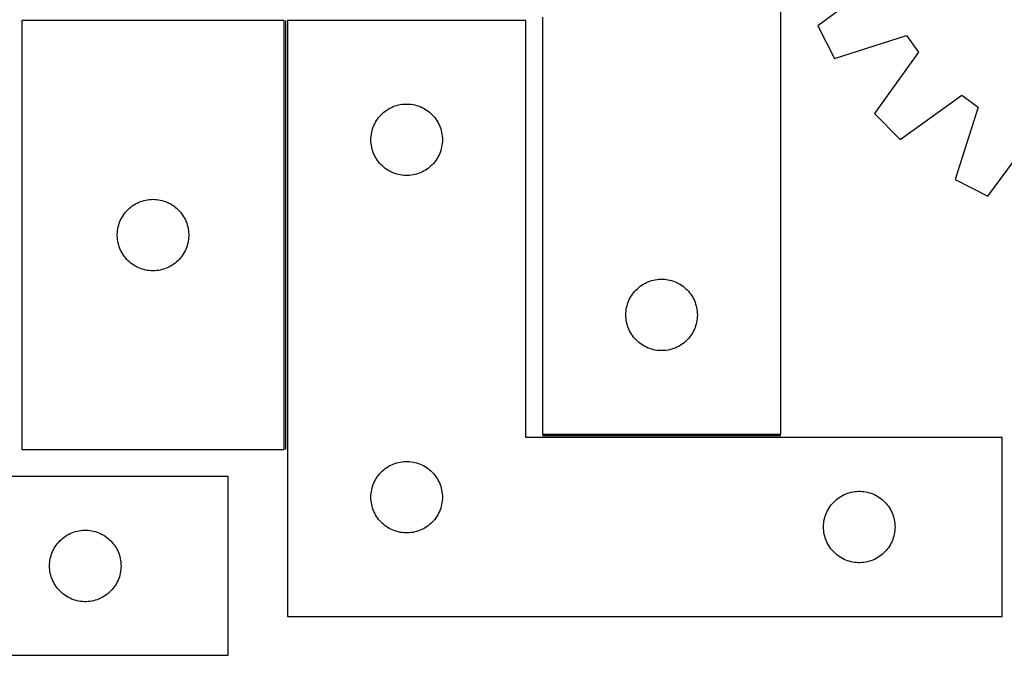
# Model space of a CAD drawing. Header units: millimetres. Extents: x 7 to 1493, y 7 to 467.
# Tile 3 of 6: x 372 to 786, y 7 to 273. Entities that reach past the tile are written whole.
import ezdxf

# ---------------------------------------------------------------- set-up
doc = ezdxf.new("R2010")
doc.units = ezdxf.units.MM
doc.layers.add('COMMON', color=5, linetype='CONTINUOUS', true_color=0x0000ff)
doc.layers.add('CUT', color=7, linetype='CONTINUOUS', true_color=0x000000)

msp = doc.modelspace()

# ---------------------------------------------------------------- linework, layer by layer
at = {"layer": 'COMMON'}
for p, q in [((484.019013, 92.922149), (484.019013, 272.922149)), ((691.79269, 98.67215), (591.79269, 98.67215))]:
    msp.add_line(p, q, dxfattribs=at)
at = {"layer": 'CUT'}
for p, q in [((691.79269, 99.42215), (691.79269, 349.42215)), ((732.935241, 289.532566), (707.342057, 270.718642)), ((483.269012, 272.922149), (373.269012, 272.922149)), ((373.269012, 272.922149), (373.269012, 92.922149)), ((483.269012, 92.922149), (483.269012, 272.922149)), ((584.769013, 272.922149), (484.769013, 272.922149)), ((484.769013, 272.922149), (484.769013, 22.922149)), ((584.769013, 97.922149), (584.769013, 272.922149)), ((591.79269, 274.42215), (591.79269, 99.42215)), ((707.342057, 270.718642), (714.328144, 257.010063)), ((714.328144, 257.010063), (744.590864, 266.6611)), ((744.590864, 266.6611), (749.631225, 259.724665)), ((749.631225, 259.724665), (731.104484, 233.922832)), ((741.984831, 223.044018), (767.784054, 241.574394)), ((767.784054, 241.574394), (774.721198, 236.53501)), ((526.395357, 235.367304), (527.047121, 235.781868)), ((527.047121, 235.781868), (527.719362, 236.162331)), ((527.719362, 236.162331), (528.410297, 236.507683)), ((528.410297, 236.507683), (529.118095, 236.817008)), ((529.118095, 236.817008), (529.840877, 237.089487)), ((529.840877, 237.089487), (530.576729, 237.324397)), ((530.576729, 237.324397), (531.323697, 237.521114)), ((531.323697, 237.521114), (532.079802, 237.679118)), ((532.079802, 237.679118), (532.843038, 237.797989)), ((532.843038, 237.797989), (533.611381, 237.877412)), ((533.611381, 237.877412), (534.382794, 237.917176)), ((534.382794, 237.917176), (535.155232, 237.917176)), ((535.155232, 237.917176), (535.926645, 237.877412)), ((535.926645, 237.877412), (536.694988, 237.797989)), ((536.694988, 237.797989), (537.458224, 237.679118)), ((537.458224, 237.679118), (538.214329, 237.521114)), ((538.214329, 237.521114), (538.961298, 237.324397)), ((538.961298, 237.324397), (539.697149, 237.089487)), ((539.697149, 237.089487), (540.419931, 236.817008)), ((540.419931, 236.817008), (541.127729, 236.507683)), ((541.127729, 236.507683), (541.818664, 236.162331)), ((541.818664, 236.162331), (542.490905, 235.781868)), ((542.490905, 235.781868), (543.142669, 235.367304)), ((774.721198, 236.53501), (765.074425, 206.27093)), ((522.11238, 230.972592), (522.543588, 231.613465)), ((522.543588, 231.613465), (523.007216, 232.231291)), ((523.007216, 232.231291), (523.502034, 232.824431)), ((523.502034, 232.824431), (524.02673, 233.391311)), ((524.02673, 233.391311), (524.579913, 233.930429)), ((524.579913, 233.930429), (525.160115, 234.440355)), ((525.160115, 234.440355), (525.765799, 234.919737)), ((525.765799, 234.919737), (526.395357, 235.367304)), ((543.142669, 235.367304), (543.772227, 234.919737)), ((543.772227, 234.919737), (544.377911, 234.440355)), ((544.377911, 234.440355), (544.958113, 233.930429)), ((544.958113, 233.930429), (545.511296, 233.391311)), ((545.511296, 233.391311), (546.035992, 232.824431)), ((546.035992, 232.824431), (546.53081, 232.231291)), ((546.53081, 232.231291), (546.994438, 231.613465)), ((546.994438, 231.613465), (547.425646, 230.972592)), ((731.104484, 233.922832), (741.984831, 223.044018)), ((520.263597, 226.742216), (520.479482, 227.483871)), ((520.479482, 227.483871), (520.733261, 228.21343)), ((520.733261, 228.21343), (521.024259, 228.928957)), ((521.024259, 228.928957), (521.351707, 229.628556)), ((521.351707, 229.628556), (521.714734, 230.31037)), ((521.714734, 230.31037), (522.11238, 230.972592)), ((547.425646, 230.972592), (547.823292, 230.31037)), ((547.823292, 230.31037), (548.186319, 229.628556)), ((548.186319, 229.628556), (548.513767, 228.928957)), ((548.513767, 228.928957), (548.804765, 228.21343)), ((548.804765, 228.21343), (549.058544, 227.483871)), ((549.058544, 227.483871), (549.274429, 226.742216)), ((519.769013, 222.922149), (519.788902, 223.69433)), ((519.788902, 223.69433), (519.848515, 224.464464)), ((519.848515, 224.464464), (519.947695, 225.230507)), ((519.947695, 225.230507), (520.086178, 225.99043)), ((520.086178, 225.99043), (520.263597, 226.742216)), ((549.274429, 226.742216), (549.451848, 225.99043)), ((549.451848, 225.99043), (549.590331, 225.230507)), ((549.590331, 225.230507), (549.689511, 224.464464)), ((549.689511, 224.464464), (549.749124, 223.69433)), ((549.749124, 223.69433), (549.769013, 222.922149)), ((778.783988, 199.286775), (797.594306, 224.882609)), ((519.788902, 222.149967), (519.769013, 222.922149)), ((519.848515, 221.379834), (519.788902, 222.149967)), ((519.947695, 220.61379), (519.848515, 221.379834)), ((520.086178, 219.853868), (519.947695, 220.61379)), ((520.263597, 219.102082), (520.086178, 219.853868)), ((520.479482, 218.360426), (520.263597, 219.102082)), ((549.274429, 219.102082), (549.058544, 218.360426)), ((549.451848, 219.853868), (549.274429, 219.102082)), ((549.590331, 220.61379), (549.451848, 219.853868)), ((549.689511, 221.379834), (549.590331, 220.61379)), ((549.749124, 222.149967), (549.689511, 221.379834)), ((549.769013, 222.922149), (549.749124, 222.149967)), ((520.733261, 217.630868), (520.479482, 218.360426)), ((521.024259, 216.91534), (520.733261, 217.630868)), ((521.351707, 216.215742), (521.024259, 216.91534)), ((521.714734, 215.533928), (521.351707, 216.215742)), ((522.11238, 214.871706), (521.714734, 215.533928)), ((547.823292, 215.533928), (547.425646, 214.871706)), ((548.186319, 216.215742), (547.823292, 215.533928)), ((548.513767, 216.91534), (548.186319, 216.215742)), ((548.804765, 217.630868), (548.513767, 216.91534)), ((549.058544, 218.360426), (548.804765, 217.630868)), ((522.543588, 214.230832), (522.11238, 214.871706)), ((523.007216, 213.613007), (522.543588, 214.230832)), ((523.502034, 213.019867), (523.007216, 213.613007)), ((524.02673, 212.452986), (523.502034, 213.019867)), ((524.579913, 211.913868), (524.02673, 212.452986)), ((525.160115, 211.403942), (524.579913, 211.913868)), ((525.765799, 210.92456), (525.160115, 211.403942)), ((526.395357, 210.476994), (525.765799, 210.92456)), ((543.772227, 210.92456), (543.142669, 210.476994)), ((544.377911, 211.403942), (543.772227, 210.92456)), ((544.958113, 211.913868), (544.377911, 211.403942)), ((545.511296, 212.452986), (544.958113, 211.913868)), ((546.035992, 213.019867), (545.511296, 212.452986)), ((546.53081, 213.613007), (546.035992, 213.019867)), ((546.994438, 214.230832), (546.53081, 213.613007)), ((547.425646, 214.871706), (546.994438, 214.230832)), ((527.047121, 210.062429), (526.395357, 210.476994)), ((527.719362, 209.681967), (527.047121, 210.062429)), ((528.410297, 209.336615), (527.719362, 209.681967)), ((529.118095, 209.027289), (528.410297, 209.336615)), ((529.840877, 208.75481), (529.118095, 209.027289)), ((530.576729, 208.519901), (529.840877, 208.75481)), ((531.323697, 208.323183), (530.576729, 208.519901)), ((532.079802, 208.16518), (531.323697, 208.323183)), ((532.843038, 208.046309), (532.079802, 208.16518)), ((533.611381, 207.966886), (532.843038, 208.046309)), ((534.382794, 207.927122), (533.611381, 207.966886)), ((535.155232, 207.927122), (534.382794, 207.927122)), ((535.926645, 207.966886), (535.155232, 207.927122)), ((536.694988, 208.046309), (535.926645, 207.966886)), ((537.458224, 208.16518), (536.694988, 208.046309)), ((538.214329, 208.323183), (537.458224, 208.16518)), ((538.961298, 208.519901), (538.214329, 208.323183)), ((539.697149, 208.75481), (538.961298, 208.519901)), ((540.419931, 209.027289), (539.697149, 208.75481)), ((541.127729, 209.336615), (540.419931, 209.027289)), ((541.818664, 209.681967), (541.127729, 209.336615)), ((542.490905, 210.062429), (541.818664, 209.681967)), ((543.142669, 210.476994), (542.490905, 210.062429)), ((765.074425, 206.27093), (778.783988, 199.286775)), ((418.36673, 194.189128), (418.95987, 194.683946)), ((418.95987, 194.683946), (419.577696, 195.147574)), ((419.577696, 195.147574), (420.218569, 195.578782)), ((420.218569, 195.578782), (420.880791, 195.976427)), ((420.880791, 195.976427), (421.562605, 196.339455)), ((421.562605, 196.339455), (422.262203, 196.666902)), ((422.262203, 196.666902), (422.977731, 196.957901)), ((422.977731, 196.957901), (423.70729, 197.21168)), ((423.70729, 197.21168), (424.448945, 197.427565)), ((424.448945, 197.427565), (425.200731, 197.604984)), ((425.200731, 197.604984), (425.960653, 197.743467)), ((425.960653, 197.743467), (426.726697, 197.842647)), ((426.726697, 197.842647), (427.496831, 197.90226)), ((427.496831, 197.90226), (428.269012, 197.922149)), ((428.269012, 197.922149), (429.041193, 197.90226)), ((429.041193, 197.90226), (429.811327, 197.842647)), ((429.811327, 197.842647), (430.577371, 197.743467)), ((430.577371, 197.743467), (431.337293, 197.604984)), ((431.337293, 197.604984), (432.089079, 197.427565)), ((432.089079, 197.427565), (432.830735, 197.21168)), ((432.830735, 197.21168), (433.560293, 196.957901)), ((433.560293, 196.957901), (434.275821, 196.666902)), ((434.275821, 196.666902), (434.975419, 196.339455)), ((434.975419, 196.339455), (435.657233, 195.976427)), ((435.657233, 195.976427), (436.319455, 195.578782)), ((436.319455, 195.578782), (436.960329, 195.147574)), ((436.960329, 195.147574), (437.578154, 194.683946)), ((437.578154, 194.683946), (438.171294, 194.189128)), ((415.02883, 189.9718), (415.409293, 190.644041)), ((415.409293, 190.644041), (415.823857, 191.295805)), ((415.823857, 191.295805), (416.271423, 191.925363)), ((416.271423, 191.925363), (416.750805, 192.531046)), ((416.750805, 192.531046), (417.260732, 193.111249)), ((417.260732, 193.111249), (417.79985, 193.664432)), ((417.79985, 193.664432), (418.36673, 194.189128)), ((438.171294, 194.189128), (438.738174, 193.664432)), ((438.738174, 193.664432), (439.277293, 193.111249)), ((439.277293, 193.111249), (439.787219, 192.531046)), ((439.787219, 192.531046), (440.266601, 191.925363)), ((440.266601, 191.925363), (440.714167, 191.295805)), ((440.714167, 191.295805), (441.128731, 190.644041)), ((441.128731, 190.644041), (441.509194, 189.9718)), ((413.512043, 185.61136), (413.670046, 186.367465)), ((413.670046, 186.367465), (413.866764, 187.114433)), ((413.866764, 187.114433), (414.101674, 187.850285)), ((414.101674, 187.850285), (414.374153, 188.573067)), ((414.374153, 188.573067), (414.683478, 189.280865)), ((414.683478, 189.280865), (415.02883, 189.9718)), ((441.509194, 189.9718), (441.854546, 189.280865)), ((441.854546, 189.280865), (442.163872, 188.573067)), ((442.163872, 188.573067), (442.43635, 187.850285)), ((442.43635, 187.850285), (442.67126, 187.114433)), ((442.67126, 187.114433), (442.867978, 186.367465)), ((442.867978, 186.367465), (443.025981, 185.61136)), ((413.273985, 183.308368), (413.313749, 184.079781)), ((413.273985, 182.53593), (413.273985, 183.308368)), ((413.313749, 181.764517), (413.273985, 182.53593)), ((413.313749, 184.079781), (413.393172, 184.848124)), ((413.393172, 184.848124), (413.512043, 185.61136)), ((443.025981, 185.61136), (443.144852, 184.848124)), ((443.144852, 184.848124), (443.224275, 184.079781)), ((443.224275, 184.079781), (443.264039, 183.308368)), ((443.264039, 182.53593), (443.224275, 181.764517)), ((443.264039, 183.308368), (443.264039, 182.53593)), ((413.393172, 180.996173), (413.313749, 181.764517)), ((413.512043, 180.232937), (413.393172, 180.996173)), ((413.670046, 179.476833), (413.512043, 180.232937)), ((413.866764, 178.729864), (413.670046, 179.476833)), ((414.101674, 177.994013), (413.866764, 178.729864)), ((414.374153, 177.27123), (414.101674, 177.994013)), ((442.43635, 177.994013), (442.163872, 177.27123)), ((442.67126, 178.729864), (442.43635, 177.994013)), ((442.867978, 179.476833), (442.67126, 178.729864)), ((443.025981, 180.232937), (442.867978, 179.476833)), ((443.144852, 180.996173), (443.025981, 180.232937)), ((443.224275, 181.764517), (443.144852, 180.996173)), ((414.683478, 176.563433), (414.374153, 177.27123)), ((415.02883, 175.872498), (414.683478, 176.563433)), ((415.409293, 175.200257), (415.02883, 175.872498)), ((415.823857, 174.548493), (415.409293, 175.200257)), ((416.271423, 173.918935), (415.823857, 174.548493)), ((416.750805, 173.313251), (416.271423, 173.918935)), ((440.266601, 173.918935), (439.787219, 173.313251)), ((440.714167, 174.548493), (440.266601, 173.918935)), ((441.128731, 175.200257), (440.714167, 174.548493)), ((441.509194, 175.872498), (441.128731, 175.200257)), ((441.854546, 176.563433), (441.509194, 175.872498)), ((442.163872, 177.27123), (441.854546, 176.563433)), ((417.260732, 172.733049), (416.750805, 173.313251)), ((417.79985, 172.179866), (417.260732, 172.733049)), ((418.36673, 171.65517), (417.79985, 172.179866)), ((418.95987, 171.160352), (418.36673, 171.65517)), ((419.577696, 170.696724), (418.95987, 171.160352)), ((420.218569, 170.265515), (419.577696, 170.696724)), ((420.880791, 169.86787), (420.218569, 170.265515)), ((421.562605, 169.504843), (420.880791, 169.86787)), ((422.262203, 169.177395), (421.562605, 169.504843)), ((434.975419, 169.504843), (434.275821, 169.177395)), ((435.657233, 169.86787), (434.975419, 169.504843)), ((436.319455, 170.265515), (435.657233, 169.86787)), ((436.960329, 170.696724), (436.319455, 170.265515)), ((437.578154, 171.160352), (436.960329, 170.696724)), ((438.171294, 171.65517), (437.578154, 171.160352)), ((438.738174, 172.179866), (438.171294, 171.65517)), ((439.277293, 172.733049), (438.738174, 172.179866)), ((439.787219, 173.313251), (439.277293, 172.733049)), ((422.977731, 168.886397), (422.262203, 169.177395)), ((423.70729, 168.632618), (422.977731, 168.886397)), ((424.448945, 168.416733), (423.70729, 168.632618)), ((425.200731, 168.239314), (424.448945, 168.416733)), ((425.960653, 168.10083), (425.200731, 168.239314)), ((426.726697, 168.001651), (425.960653, 168.10083)), ((427.496831, 167.942037), (426.726697, 168.001651)), ((428.269012, 167.922149), (427.496831, 167.942037)), ((429.041193, 167.942037), (428.269012, 167.922149)), ((429.811327, 168.001651), (429.041193, 167.942037)), ((430.577371, 168.10083), (429.811327, 168.001651)), ((431.337293, 168.239314), (430.577371, 168.10083)), ((432.089079, 168.416733), (431.337293, 168.239314)), ((432.830735, 168.632618), (432.089079, 168.416733)), ((433.560293, 168.886397), (432.830735, 168.632618)), ((434.275821, 169.177395), (433.560293, 168.886397)), ((632.183792, 160.940356), (632.789475, 161.419738)), ((632.789475, 161.419738), (633.419034, 161.867305)), ((633.419034, 161.867305), (634.070798, 162.281869)), ((634.070798, 162.281869), (634.743039, 162.662332)), ((634.743039, 162.662332), (635.433974, 163.007684)), ((635.433974, 163.007684), (636.141771, 163.317009)), ((636.141771, 163.317009), (636.864554, 163.589488)), ((636.864554, 163.589488), (637.600405, 163.824398)), ((637.600405, 163.824398), (638.347374, 164.021115)), ((638.347374, 164.021115), (639.103478, 164.179119)), ((639.103478, 164.179119), (639.866714, 164.29799)), ((639.866714, 164.29799), (640.635058, 164.377413)), ((640.635058, 164.377413), (641.406471, 164.417177)), ((641.406471, 164.417177), (642.178908, 164.417177)), ((642.178908, 164.417177), (642.950322, 164.377413)), ((642.950322, 164.377413), (643.718665, 164.29799)), ((643.718665, 164.29799), (644.481901, 164.179119)), ((644.481901, 164.179119), (645.238006, 164.021115)), ((645.238006, 164.021115), (645.984974, 163.824398)), ((645.984974, 163.824398), (646.720825, 163.589488)), ((646.720825, 163.589488), (647.443608, 163.317009)), ((647.443608, 163.317009), (648.151406, 163.007684)), ((648.151406, 163.007684), (648.842341, 162.662332)), ((648.842341, 162.662332), (649.514582, 162.281869)), ((649.514582, 162.281869), (650.166345, 161.867305)), ((650.166345, 161.867305), (650.795904, 161.419738)), ((650.795904, 161.419738), (651.401587, 160.940356)), ((628.738411, 156.810371), (629.136056, 157.472593)), ((629.136056, 157.472593), (629.567265, 158.113466)), ((629.567265, 158.113466), (630.030893, 158.731292)), ((630.030893, 158.731292), (630.525711, 159.324432)), ((630.525711, 159.324432), (631.050407, 159.891312)), ((631.050407, 159.891312), (631.60359, 160.43043)), ((631.60359, 160.43043), (632.183792, 160.940356)), ((651.401587, 160.940356), (651.98179, 160.43043)), ((651.98179, 160.43043), (652.534972, 159.891312)), ((652.534972, 159.891312), (653.059669, 159.324432)), ((653.059669, 159.324432), (653.554487, 158.731292)), ((653.554487, 158.731292), (654.018115, 158.113466)), ((654.018115, 158.113466), (654.449323, 157.472593)), ((654.449323, 157.472593), (654.846968, 156.810371)), ((627.109854, 152.490431), (627.287274, 153.242217)), ((627.287274, 153.242217), (627.503159, 153.983872)), ((627.503159, 153.983872), (627.756937, 154.713431)), ((627.756937, 154.713431), (628.047936, 155.428958)), ((628.047936, 155.428958), (628.375383, 156.128557)), ((628.375383, 156.128557), (628.738411, 156.810371)), ((654.846968, 156.810371), (655.209996, 156.128557)), ((655.209996, 156.128557), (655.537443, 155.428958)), ((655.537443, 155.428958), (655.828442, 154.713431)), ((655.828442, 154.713431), (656.08222, 153.983872)), ((656.08222, 153.983872), (656.298106, 153.242217)), ((656.298106, 153.242217), (656.475525, 152.490431)), ((626.79269, 149.42215), (626.812578, 150.194331)), ((626.812578, 148.649968), (626.79269, 149.42215)), ((626.812578, 150.194331), (626.872192, 150.964465)), ((626.872192, 150.964465), (626.971371, 151.730508)), ((626.971371, 151.730508), (627.109854, 152.490431)), ((656.475525, 152.490431), (656.614008, 151.730508)), ((656.614008, 151.730508), (656.713188, 150.964465)), ((656.713188, 150.964465), (656.772801, 150.194331)), ((656.772801, 150.194331), (656.79269, 149.42215)), ((656.79269, 149.42215), (656.772801, 148.649968)), ((626.872192, 147.879835), (626.812578, 148.649968)), ((626.971371, 147.113791), (626.872192, 147.879835)), ((627.109854, 146.353869), (626.971371, 147.113791)), ((627.287274, 145.602083), (627.109854, 146.353869)), ((627.503159, 144.860427), (627.287274, 145.602083)), ((627.756937, 144.130869), (627.503159, 144.860427)), ((656.08222, 144.860427), (655.828442, 144.130869)), ((656.298106, 145.602083), (656.08222, 144.860427)), ((656.475525, 146.353869), (656.298106, 145.602083)), ((656.614008, 147.113791), (656.475525, 146.353869)), ((656.713188, 147.879835), (656.614008, 147.113791)), ((656.772801, 148.649968), (656.713188, 147.879835)), ((628.047936, 143.415341), (627.756937, 144.130869)), ((628.375383, 142.715743), (628.047936, 143.415341)), ((628.738411, 142.033929), (628.375383, 142.715743)), ((629.136056, 141.371707), (628.738411, 142.033929)), ((629.567265, 140.730833), (629.136056, 141.371707)), ((630.030893, 140.113008), (629.567265, 140.730833)), ((654.018115, 140.730833), (653.554487, 140.113008)), ((654.449323, 141.371707), (654.018115, 140.730833)), ((654.846968, 142.033929), (654.449323, 141.371707)), ((655.209996, 142.715743), (654.846968, 142.033929)), ((655.537443, 143.415341), (655.209996, 142.715743)), ((655.828442, 144.130869), (655.537443, 143.415341)), ((630.525711, 139.519868), (630.030893, 140.113008)), ((631.050407, 138.952987), (630.525711, 139.519868)), ((631.60359, 138.413869), (631.050407, 138.952987)), ((632.183792, 137.903943), (631.60359, 138.413869)), ((632.789475, 137.424561), (632.183792, 137.903943)), ((633.419034, 136.976995), (632.789475, 137.424561)), ((634.070798, 136.56243), (633.419034, 136.976995)), ((634.743039, 136.181968), (634.070798, 136.56243)), ((649.514582, 136.56243), (648.842341, 136.181968)), ((650.166345, 136.976995), (649.514582, 136.56243)), ((650.795904, 137.424561), (650.166345, 136.976995)), ((651.401587, 137.903943), (650.795904, 137.424561)), ((651.98179, 138.413869), (651.401587, 137.903943)), ((652.534972, 138.952987), (651.98179, 138.413869)), ((653.059669, 139.519868), (652.534972, 138.952987)), ((653.554487, 140.113008), (653.059669, 139.519868)), ((635.433974, 135.836616), (634.743039, 136.181968)), ((636.141771, 135.52729), (635.433974, 135.836616)), ((636.864554, 135.254811), (636.141771, 135.52729)), ((637.600405, 135.019902), (636.864554, 135.254811)), ((638.347374, 134.823184), (637.600405, 135.019902)), ((639.103478, 134.665181), (638.347374, 134.823184)), ((639.866714, 134.54631), (639.103478, 134.665181)), ((640.635058, 134.466887), (639.866714, 134.54631)), ((641.406471, 134.427123), (640.635058, 134.466887)), ((642.178908, 134.427123), (641.406471, 134.427123)), ((642.950322, 134.466887), (642.178908, 134.427123)), ((643.718665, 134.54631), (642.950322, 134.466887)), ((644.481901, 134.665181), (643.718665, 134.54631)), ((645.238006, 134.823184), (644.481901, 134.665181)), ((645.984974, 135.019902), (645.238006, 134.823184)), ((646.720825, 135.254811), (645.984974, 135.019902)), ((647.443608, 135.52729), (646.720825, 135.254811)), ((648.151406, 135.836616), (647.443608, 135.52729)), ((648.842341, 136.181968), (648.151406, 135.836616)), ((591.79269, 99.42215), (691.79269, 99.42215)), ((784.769013, 97.922149), (584.769013, 97.922149)), ((784.769013, 22.922149), (784.769013, 97.922149)), ((373.269012, 92.922149), (483.269012, 92.922149)), ((528.410297, 86.507683), (529.118095, 86.817008)), ((529.118095, 86.817008), (529.840877, 87.089487)), ((529.840877, 87.089487), (530.576729, 87.324397)), ((530.576729, 87.324397), (531.323697, 87.521114)), ((531.323697, 87.521114), (532.079802, 87.679118)), ((532.079802, 87.679118), (532.843038, 87.797989)), ((532.843038, 87.797989), (533.611381, 87.877412)), ((533.611381, 87.877412), (534.382794, 87.917176)), ((534.382794, 87.917176), (535.155232, 87.917176)), ((535.155232, 87.917176), (535.926645, 87.877412)), ((535.926645, 87.877412), (536.694988, 87.797989)), ((536.694988, 87.797989), (537.458224, 87.679118)), ((537.458224, 87.679118), (538.214329, 87.521114)), ((538.214329, 87.521114), (538.961298, 87.324397)), ((538.961298, 87.324397), (539.697149, 87.089487)), ((539.697149, 87.089487), (540.419931, 86.817008)), ((540.419931, 86.817008), (541.127729, 86.507683)), ((523.007216, 82.231291), (523.502034, 82.824431)), ((523.502034, 82.824431), (524.02673, 83.391311)), ((524.02673, 83.391311), (524.579913, 83.930429)), ((524.579913, 83.930429), (525.160115, 84.440355)), ((525.160115, 84.440355), (525.765799, 84.919737)), ((525.765799, 84.919737), (526.395357, 85.367304)), ((526.395357, 85.367304), (527.047121, 85.781868)), ((527.047121, 85.781868), (527.719362, 86.162331)), ((527.719362, 86.162331), (528.410297, 86.507683)), ((541.127729, 86.507683), (541.818664, 86.162331)), ((541.818664, 86.162331), (542.490905, 85.781868)), ((542.490905, 85.781868), (543.142669, 85.367304)), ((543.142669, 85.367304), (543.772227, 84.919737)), ((543.772227, 84.919737), (544.377911, 84.440355)), ((544.377911, 84.440355), (544.958113, 83.930429)), ((544.958113, 83.930429), (545.511296, 83.391311)), ((545.511296, 83.391311), (546.035992, 82.824431)), ((546.035992, 82.824431), (546.53081, 82.231291)), ((459.856162, 81.581328), (259.856162, 81.581328)), ((459.856162, 6.581328), (459.856162, 81.581328)), ((520.733261, 78.21343), (521.024259, 78.928957)), ((521.024259, 78.928957), (521.351707, 79.628556)), ((521.351707, 79.628556), (521.714734, 80.31037)), ((521.714734, 80.31037), (522.11238, 80.972592)), ((522.11238, 80.972592), (522.543588, 81.613465)), ((522.543588, 81.613465), (523.007216, 82.231291)), ((546.53081, 82.231291), (546.994438, 81.613465)), ((546.994438, 81.613465), (547.425646, 80.972592)), ((547.425646, 80.972592), (547.823292, 80.31037)), ((547.823292, 80.31037), (548.186319, 79.628556)), ((548.186319, 79.628556), (548.513767, 78.928957)), ((548.513767, 78.928957), (548.804765, 78.21343)), ((519.788902, 73.69433), (519.848515, 74.464464)), ((519.848515, 74.464464), (519.947695, 75.230507)), ((519.947695, 75.230507), (520.086178, 75.99043)), ((520.086178, 75.99043), (520.263597, 76.742216)), ((520.263597, 76.742216), (520.479482, 77.483871)), ((520.479482, 77.483871), (520.733261, 78.21343)), ((548.804765, 78.21343), (549.058544, 77.483871)), ((549.058544, 77.483871), (549.274429, 76.742216)), ((549.274429, 76.742216), (549.451848, 75.99043)), ((549.451848, 75.99043), (549.590331, 75.230507)), ((549.590331, 75.230507), (549.689511, 74.464464)), ((549.689511, 74.464464), (549.749124, 73.69433)), ((719.118095, 74.317008), (719.840877, 74.589487)), ((719.840877, 74.589487), (720.576729, 74.824397)), ((720.576729, 74.824397), (721.323697, 75.021114)), ((721.323697, 75.021114), (722.079802, 75.179118)), ((722.079802, 75.179118), (722.843038, 75.297989)), ((722.843038, 75.297989), (723.611381, 75.377412)), ((723.611381, 75.377412), (724.382794, 75.417176)), ((724.382794, 75.417176), (725.155232, 75.417176)), ((725.155232, 75.417176), (725.926645, 75.377412)), ((725.926645, 75.377412), (726.694988, 75.297989)), ((726.694988, 75.297989), (727.458224, 75.179118)), ((727.458224, 75.179118), (728.214329, 75.021114)), ((728.214329, 75.021114), (728.961298, 74.824397)), ((728.961298, 74.824397), (729.697149, 74.589487)), ((729.697149, 74.589487), (730.419931, 74.317008)), ((519.769013, 72.922149), (519.788902, 73.69433)), ((519.788902, 72.149967), (519.769013, 72.922149)), ((519.848515, 71.379834), (519.788902, 72.149967)), ((519.947695, 70.61379), (519.848515, 71.379834)), ((520.086178, 69.853868), (519.947695, 70.61379)), ((549.590331, 70.61379), (549.451848, 69.853868)), ((549.689511, 71.379834), (549.590331, 70.61379)), ((549.749124, 72.149967), (549.689511, 71.379834)), ((549.749124, 73.69433), (549.769013, 72.922149)), ((549.769013, 72.922149), (549.749124, 72.149967)), ((713.007216, 69.731291), (713.502034, 70.324431)), ((713.502034, 70.324431), (714.02673, 70.891311)), ((714.02673, 70.891311), (714.579913, 71.430429)), ((714.579913, 71.430429), (715.160115, 71.940355)), ((715.160115, 71.940355), (715.765799, 72.419737)), ((715.765799, 72.419737), (716.395357, 72.867304)), ((716.395357, 72.867304), (717.047121, 73.281868)), ((717.047121, 73.281868), (717.719362, 73.662331)), ((717.719362, 73.662331), (718.410297, 74.007683)), ((718.410297, 74.007683), (719.118095, 74.317008)), ((730.419931, 74.317008), (731.127729, 74.007683)), ((731.127729, 74.007683), (731.818664, 73.662331)), ((731.818664, 73.662331), (732.490905, 73.281868)), ((732.490905, 73.281868), (733.142669, 72.867304)), ((733.142669, 72.867304), (733.772227, 72.419737)), ((733.772227, 72.419737), (734.377911, 71.940355)), ((734.377911, 71.940355), (734.958113, 71.430429)), ((734.958113, 71.430429), (735.511296, 70.891311)), ((735.511296, 70.891311), (736.035992, 70.324431)), ((736.035992, 70.324431), (736.53081, 69.731291)), ((520.263597, 69.102082), (520.086178, 69.853868)), ((520.479482, 68.360426), (520.263597, 69.102082)), ((520.733261, 67.630868), (520.479482, 68.360426)), ((521.024259, 66.91534), (520.733261, 67.630868)), ((521.351707, 66.215742), (521.024259, 66.91534)), ((521.714734, 65.533928), (521.351707, 66.215742)), ((548.186319, 66.215742), (547.823292, 65.533928)), ((548.513767, 66.91534), (548.186319, 66.215742)), ((548.804765, 67.630868), (548.513767, 66.91534)), ((549.058544, 68.360426), (548.804765, 67.630868)), ((549.274429, 69.102082), (549.058544, 68.360426)), ((549.451848, 69.853868), (549.274429, 69.102082)), ((710.733261, 65.71343), (711.024259, 66.428957)), ((711.024259, 66.428957), (711.351707, 67.128556)), ((711.351707, 67.128556), (711.714734, 67.81037)), ((711.714734, 67.81037), (712.11238, 68.472592)), ((712.11238, 68.472592), (712.543588, 69.113465)), ((712.543588, 69.113465), (713.007216, 69.731291)), ((736.53081, 69.731291), (736.994438, 69.113465)), ((736.994438, 69.113465), (737.425646, 68.472592)), ((737.425646, 68.472592), (737.823292, 67.81037)), ((737.823292, 67.81037), (738.186319, 67.128556)), ((738.186319, 67.128556), (738.513767, 66.428957)), ((738.513767, 66.428957), (738.804765, 65.71343)), ((522.11238, 64.871706), (521.714734, 65.533928)), ((522.543588, 64.230832), (522.11238, 64.871706)), ((523.007216, 63.613007), (522.543588, 64.230832)), ((523.502034, 63.019867), (523.007216, 63.613007)), ((524.02673, 62.452986), (523.502034, 63.019867)), ((524.579913, 61.913868), (524.02673, 62.452986)), ((545.511296, 62.452986), (544.958113, 61.913868)), ((546.035992, 63.019867), (545.511296, 62.452986)), ((546.53081, 63.613007), (546.035992, 63.019867)), ((546.994438, 64.230832), (546.53081, 63.613007)), ((547.425646, 64.871706), (546.994438, 64.230832)), ((547.823292, 65.533928), (547.425646, 64.871706)), ((709.848515, 61.964464), (709.947695, 62.730507)), ((709.947695, 62.730507), (710.086178, 63.49043)), ((710.086178, 63.49043), (710.263597, 64.242216)), ((710.263597, 64.242216), (710.479482, 64.983871)), ((710.479482, 64.983871), (710.733261, 65.71343)), ((738.804765, 65.71343), (739.058544, 64.983871)), ((739.058544, 64.983871), (739.274429, 64.242216)), ((739.274429, 64.242216), (739.451848, 63.49043)), ((739.451848, 63.49043), (739.590331, 62.730507)), ((739.590331, 62.730507), (739.689511, 61.964464)), ((393.497446, 57.666862), (394.205244, 57.976188)), ((394.205244, 57.976188), (394.928026, 58.248667)), ((394.928026, 58.248667), (395.663877, 58.483577)), ((395.663877, 58.483577), (396.410846, 58.680294)), ((396.410846, 58.680294), (397.166951, 58.838298)), ((397.166951, 58.838298), (397.930187, 58.957169)), ((397.930187, 58.957169), (398.69853, 59.036591)), ((398.69853, 59.036591), (399.469943, 59.076355)), ((399.469943, 59.076355), (400.242381, 59.076355)), ((400.242381, 59.076355), (401.013794, 59.036591)), ((401.013794, 59.036591), (401.782137, 58.957169)), ((401.782137, 58.957169), (402.545373, 58.838298)), ((402.545373, 58.838298), (403.301478, 58.680294)), ((403.301478, 58.680294), (404.048446, 58.483577)), ((404.048446, 58.483577), (404.784298, 58.248667)), ((404.784298, 58.248667), (405.50708, 57.976188)), ((405.50708, 57.976188), (406.214878, 57.666862)), ((525.160115, 61.403942), (524.579913, 61.913868)), ((525.765799, 60.92456), (525.160115, 61.403942)), ((526.395357, 60.476994), (525.765799, 60.92456)), ((527.047121, 60.062429), (526.395357, 60.476994)), ((527.719362, 59.681967), (527.047121, 60.062429)), ((528.410297, 59.336615), (527.719362, 59.681967)), ((529.118095, 59.027289), (528.410297, 59.336615)), ((529.840877, 58.75481), (529.118095, 59.027289)), ((530.576729, 58.519901), (529.840877, 58.75481)), ((531.323697, 58.323183), (530.576729, 58.519901)), ((532.079802, 58.16518), (531.323697, 58.323183)), ((532.843038, 58.046309), (532.079802, 58.16518)), ((533.611381, 57.966886), (532.843038, 58.046309)), ((534.382794, 57.927122), (533.611381, 57.966886)), ((535.155232, 57.927122), (534.382794, 57.927122)), ((535.926645, 57.966886), (535.155232, 57.927122)), ((536.694988, 58.046309), (535.926645, 57.966886)), ((537.458224, 58.16518), (536.694988, 58.046309)), ((538.214329, 58.323183), (537.458224, 58.16518)), ((538.961298, 58.519901), (538.214329, 58.323183)), ((539.697149, 58.75481), (538.961298, 58.519901)), ((540.419931, 59.027289), (539.697149, 58.75481)), ((541.127729, 59.336615), (540.419931, 59.027289)), ((541.818664, 59.681967), (541.127729, 59.336615)), ((542.490905, 60.062429), (541.818664, 59.681967)), ((543.142669, 60.476994), (542.490905, 60.062429)), ((543.772227, 60.92456), (543.142669, 60.476994)), ((544.377911, 61.403942), (543.772227, 60.92456)), ((544.958113, 61.913868), (544.377911, 61.403942)), ((709.769013, 60.422149), (709.788902, 61.19433)), ((709.788902, 59.649967), (709.769013, 60.422149)), ((709.788902, 61.19433), (709.848515, 61.964464)), ((709.848515, 58.879834), (709.788902, 59.649967)), ((709.947695, 58.11379), (709.848515, 58.879834)), ((710.086178, 57.353868), (709.947695, 58.11379)), ((739.590331, 58.11379), (739.451848, 57.353868)), ((739.689511, 58.879834), (739.590331, 58.11379)), ((739.689511, 61.964464), (739.749124, 61.19433)), ((739.749124, 59.649967), (739.689511, 58.879834)), ((739.749124, 61.19433), (739.769013, 60.422149)), ((739.769013, 60.422149), (739.749124, 59.649967)), ((388.094365, 53.390471), (388.589183, 53.98361)), ((388.589183, 53.98361), (389.113879, 54.550491)), ((389.113879, 54.550491), (389.667062, 55.089609)), ((389.667062, 55.089609), (390.247264, 55.599535)), ((390.247264, 55.599535), (390.852948, 56.078917)), ((390.852948, 56.078917), (391.482506, 56.526484)), ((391.482506, 56.526484), (392.13427, 56.941048)), ((392.13427, 56.941048), (392.806511, 57.32151)), ((392.806511, 57.32151), (393.497446, 57.666862)), ((406.214878, 57.666862), (406.905813, 57.32151)), ((406.905813, 57.32151), (407.578054, 56.941048)), ((407.578054, 56.941048), (408.229818, 56.526484)), ((408.229818, 56.526484), (408.859376, 56.078917)), ((408.859376, 56.078917), (409.46506, 55.599535)), ((409.46506, 55.599535), (410.045262, 55.089609)), ((410.045262, 55.089609), (410.598445, 54.550491)), ((410.598445, 54.550491), (411.123141, 53.98361)), ((411.123141, 53.98361), (411.617959, 53.390471)), ((710.263597, 56.602082), (710.086178, 57.353868)), ((710.479482, 55.860426), (710.263597, 56.602082)), ((710.733261, 55.130868), (710.479482, 55.860426)), ((711.024259, 54.41534), (710.733261, 55.130868)), ((711.351707, 53.715742), (711.024259, 54.41534)), ((738.513767, 54.41534), (738.186319, 53.715742)), ((738.804765, 55.130868), (738.513767, 54.41534)), ((739.058544, 55.860426), (738.804765, 55.130868)), ((739.274429, 56.602082), (739.058544, 55.860426)), ((739.451848, 57.353868), (739.274429, 56.602082)), ((385.82041, 49.37261), (386.111408, 50.088137)), ((386.111408, 50.088137), (386.438856, 50.787735)), ((386.438856, 50.787735), (386.801883, 51.46955)), ((386.801883, 51.46955), (387.199529, 52.131771)), ((387.199529, 52.131771), (387.630737, 52.772645)), ((387.630737, 52.772645), (388.094365, 53.390471)), ((411.617959, 53.390471), (412.081587, 52.772645)), ((412.081587, 52.772645), (412.512795, 52.131771)), ((412.512795, 52.131771), (412.910441, 51.46955)), ((412.910441, 51.46955), (413.273468, 50.787735)), ((413.273468, 50.787735), (413.600916, 50.088137)), ((413.600916, 50.088137), (413.891914, 49.37261)), ((711.714734, 53.033928), (711.351707, 53.715742)), ((712.11238, 52.371706), (711.714734, 53.033928)), ((712.543588, 51.730832), (712.11238, 52.371706)), ((713.007216, 51.113007), (712.543588, 51.730832)), ((713.502034, 50.519867), (713.007216, 51.113007)), ((714.02673, 49.952986), (713.502034, 50.519867)), ((714.579913, 49.413868), (714.02673, 49.952986)), ((735.511296, 49.952986), (734.958113, 49.413868)), ((736.035992, 50.519867), (735.511296, 49.952986)), ((736.53081, 51.113007), (736.035992, 50.519867)), ((736.994438, 51.730832), (736.53081, 51.113007)), ((737.425646, 52.371706), (736.994438, 51.730832)), ((737.823292, 53.033928), (737.425646, 52.371706)), ((738.186319, 53.715742), (737.823292, 53.033928)), ((384.876051, 44.85351), (384.935664, 45.623643)), ((384.935664, 45.623643), (385.034844, 46.389687)), ((385.034844, 46.389687), (385.173327, 47.149609)), ((385.173327, 47.149609), (385.350746, 47.901395)), ((385.350746, 47.901395), (385.566631, 48.643051)), ((385.566631, 48.643051), (385.82041, 49.37261)), ((413.891914, 49.37261), (414.145693, 48.643051)), ((414.145693, 48.643051), (414.361578, 47.901395)), ((414.361578, 47.901395), (414.538997, 47.149609)), ((414.538997, 47.149609), (414.67748, 46.389687)), ((414.67748, 46.389687), (414.77666, 45.623643)), ((414.77666, 45.623643), (414.836273, 44.85351)), ((715.160115, 48.903942), (714.579913, 49.413868)), ((715.765799, 48.42456), (715.160115, 48.903942)), ((716.395357, 47.976994), (715.765799, 48.42456)), ((717.047121, 47.562429), (716.395357, 47.976994)), ((717.719362, 47.181967), (717.047121, 47.562429)), ((718.410297, 46.836615), (717.719362, 47.181967)), ((719.118095, 46.527289), (718.410297, 46.836615)), ((719.840877, 46.25481), (719.118095, 46.527289)), ((720.576729, 46.019901), (719.840877, 46.25481)), ((721.323697, 45.823183), (720.576729, 46.019901)), ((722.079802, 45.66518), (721.323697, 45.823183)), ((722.843038, 45.546309), (722.079802, 45.66518)), ((723.611381, 45.466886), (722.843038, 45.546309)), ((726.694988, 45.546309), (725.926645, 45.466886)), ((727.458224, 45.66518), (726.694988, 45.546309)), ((728.214329, 45.823183), (727.458224, 45.66518)), ((728.961298, 46.019901), (728.214329, 45.823183)), ((729.697149, 46.25481), (728.961298, 46.019901)), ((730.419931, 46.527289), (729.697149, 46.25481)), ((731.127729, 46.836615), (730.419931, 46.527289)), ((731.818664, 47.181967), (731.127729, 46.836615)), ((732.490905, 47.562429), (731.818664, 47.181967)), ((733.142669, 47.976994), (732.490905, 47.562429)), ((733.772227, 48.42456), (733.142669, 47.976994)), ((734.377911, 48.903942), (733.772227, 48.42456)), ((734.958113, 49.413868), (734.377911, 48.903942)), ((384.856162, 44.081328), (384.876051, 44.85351)), ((384.876051, 43.309147), (384.856162, 44.081328)), ((384.935664, 42.539014), (384.876051, 43.309147)), ((385.034844, 41.77297), (384.935664, 42.539014)), ((385.173327, 41.013047), (385.034844, 41.77297)), ((414.67748, 41.77297), (414.538997, 41.013047)), ((414.77666, 42.539014), (414.67748, 41.77297)), ((414.836273, 43.309147), (414.77666, 42.539014)), ((414.836273, 44.85351), (414.856162, 44.081328)), ((414.856162, 44.081328), (414.836273, 43.309147)), ((724.382794, 45.427122), (723.611381, 45.466886)), ((725.155232, 45.427122), (724.382794, 45.427122)), ((725.926645, 45.466886), (725.155232, 45.427122)), ((385.350746, 40.261262), (385.173327, 41.013047)), ((385.566631, 39.519606), (385.350746, 40.261262)), ((385.82041, 38.790047), (385.566631, 39.519606)), ((386.111408, 38.07452), (385.82041, 38.790047)), ((386.438856, 37.374922), (386.111408, 38.07452)), ((386.801883, 36.693107), (386.438856, 37.374922)), ((413.273468, 37.374922), (412.910441, 36.693107)), ((413.600916, 38.07452), (413.273468, 37.374922)), ((413.891914, 38.790047), (413.600916, 38.07452)), ((414.145693, 39.519606), (413.891914, 38.790047)), ((414.361578, 40.261262), (414.145693, 39.519606)), ((414.538997, 41.013047), (414.361578, 40.261262)), ((387.199529, 36.030886), (386.801883, 36.693107)), ((387.630737, 35.390012), (387.199529, 36.030886)), ((388.094365, 34.772186), (387.630737, 35.390012)), ((388.589183, 34.179047), (388.094365, 34.772186)), ((389.113879, 33.612166), (388.589183, 34.179047)), ((389.667062, 33.073048), (389.113879, 33.612166)), ((390.247264, 32.563122), (389.667062, 33.073048)), ((410.045262, 33.073048), (409.46506, 32.563122)), ((410.598445, 33.612166), (410.045262, 33.073048)), ((411.123141, 34.179047), (410.598445, 33.612166)), ((411.617959, 34.772186), (411.123141, 34.179047)), ((412.081587, 35.390012), (411.617959, 34.772186)), ((412.512795, 36.030886), (412.081587, 35.390012)), ((412.910441, 36.693107), (412.512795, 36.030886)), ((390.852948, 32.08374), (390.247264, 32.563122)), ((391.482506, 31.636173), (390.852948, 32.08374)), ((392.13427, 31.221609), (391.482506, 31.636173)), ((392.806511, 30.841147), (392.13427, 31.221609)), ((393.497446, 30.495795), (392.806511, 30.841147)), ((394.205244, 30.186469), (393.497446, 30.495795)), ((394.928026, 29.91399), (394.205244, 30.186469)), ((395.663877, 29.67908), (394.928026, 29.91399)), ((396.410846, 29.482363), (395.663877, 29.67908)), ((397.166951, 29.324359), (396.410846, 29.482363)), ((397.930187, 29.205488), (397.166951, 29.324359)), ((398.69853, 29.126066), (397.930187, 29.205488)), ((399.469943, 29.086301), (398.69853, 29.126066)), ((400.242381, 29.086301), (399.469943, 29.086301)), ((401.013794, 29.126066), (400.242381, 29.086301)), ((401.782137, 29.205488), (401.013794, 29.126066)), ((402.545373, 29.324359), (401.782137, 29.205488)), ((403.301478, 29.482363), (402.545373, 29.324359)), ((404.048446, 29.67908), (403.301478, 29.482363)), ((404.784298, 29.91399), (404.048446, 29.67908)), ((405.50708, 30.186469), (404.784298, 29.91399)), ((406.214878, 30.495795), (405.50708, 30.186469)), ((406.905813, 30.841147), (406.214878, 30.495795)), ((407.578054, 31.221609), (406.905813, 30.841147)), ((408.229818, 31.636173), (407.578054, 31.221609)), ((408.859376, 32.08374), (408.229818, 31.636173)), ((409.46506, 32.563122), (408.859376, 32.08374)), ((484.769013, 22.922149), (784.769013, 22.922149)), ((159.856162, 6.581328), (459.856162, 6.581328))]:
    msp.add_line(p, q, dxfattribs=at)

doc.saveas('drawing.dxf')
